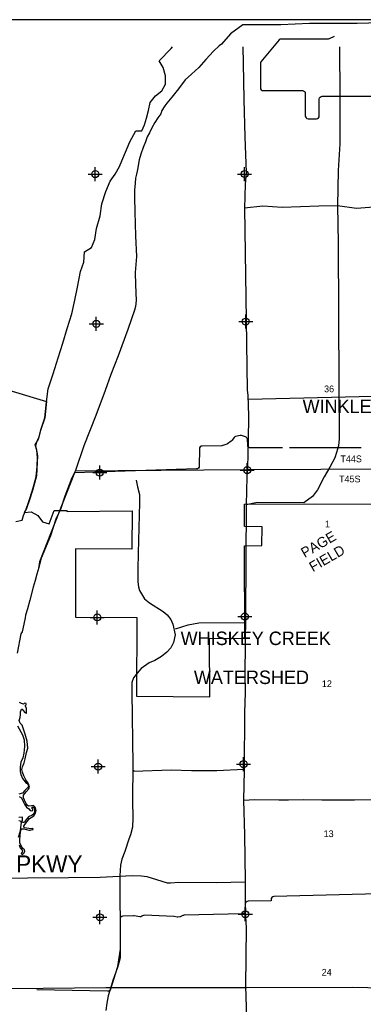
# Model space of a CAD drawing. Extents: x 182506 to 278506, y 775750 to 839635.
# Tile 3 of 6: x 206896 to 219136, y 804533 to 839581. Entities that reach past the tile are written whole.
import ezdxf
from ezdxf.enums import TextEntityAlignment as Align

# ---------------------------------------------------------------- set-up
doc = ezdxf.new("R2010")
doc.units = 0
doc.header["$LTSCALE"] = 2000
doc.header["$PDMODE"] = 34
doc.header["$PDSIZE"] = 250
doc.linetypes.add('DASHED', pattern=[0])
for name, color, linetype in [('BORDER', 1, 'CONTINUOUS'), ('CITY', 14, 'DASHED'), ('MAJROADS', 9, 'CONTINUOUS'), ('SEC', 2, 'CONTINUOUS'), ('TEXT', 7, 'CONTINUOUS'), ('WATER', 4, 'CONTINUOUS'), ('WSHEDS', 3, 'CONTINUOUS')]:
    doc.layers.add(name, color=color, linetype=linetype)

msp = doc.modelspace()

# ---------------------------------------------------------------- linework, layer by layer
at = {"layer": 'BORDER', "color": 0}
msp.add_lwpolyline([(182506, 776581), (278506, 776581), (278506, 839581), (182506, 839581)], close=True, dxfattribs=at)
at = {"layer": 'CITY', "color": 0}
msp.add_lwpolyline([(202594, 827570), (207856, 825995), (207790, 825407), (207642, 824955), (207581, 824717), (207483, 824506), (207464, 824406), (207487, 824313), (207525, 824060), (207491, 823349), (207348, 822817), (207249, 822495), (207135, 822186), (207057, 822041), (207301, 822058), (207546, 821937), (207709, 821707), (207945, 821636), (208122, 822105), (208564, 822105), (208583, 822076), (210897, 822103), (210892, 820733), (208888, 820747), (208889, 818315), (211064, 818297), (211056, 815500), (213663, 815481), (213661, 817553), (214917, 817566), (214908, 820851), (215522, 820860), (215532, 821530), (214899, 821541), (214899, 822339), (220143, 822343)], dxfattribs=at)
at = {"layer": 'MAJROADS', "color": 0}
for points in [[(245084, 834470), (244800, 834598), (244524, 834667), (241248, 835881), (237513, 837291), (231228, 839408), (230651, 839571), (230341, 839565), (225405, 839493), (222791, 839495), (220177, 839481), (218911, 839441), (218911, 839441), (217219, 839445), (216196, 839402), (215258, 839401), (214839, 839395)], [(214839, 839395), (214407, 839072), (214086, 838714), (214001, 838648), (213799, 838456), (213529, 838165), (213275, 837882), (213014, 837641), (212794, 837441), (212549, 837116), (212320, 836825), (212134, 836608), (212067, 836517), (211957, 836350), (211922, 836233), (211812, 836091), (211710, 835924), (211600, 835732), (211515, 835557), (211438, 835407), (211378, 835231), (211293, 835031), (211216, 834797), (211156, 834588), (211130, 834462), (211104, 834312), (211078, 834186), (211052, 834086), (211025, 833943), (211007, 833759), (210980, 833508), (210987, 833248), (211000, 832737), (211019, 831890), (211055, 831153), (211009, 830583), (211023, 830148), (211044, 829586), (211025, 829377), (210991, 829243), (210743, 828549), (210409, 827621), (210144, 826953), (209939, 826376), (209606, 825491), (209179, 824413), (208879, 823535), (208751, 823268), (208503, 822624), (208358, 822181), (208187, 821797), (207990, 821204), (207666, 820410), (207580, 820084), (207503, 819841), (207442, 819616), (207373, 819382), (207253, 818922), (207175, 818612), (207106, 818386), (207097, 818294), (207045, 818060), (206985, 817792), (206934, 817717), (206803, 817031)], [(214844, 838615), (214854, 838038), (214877, 836739), (214918, 835415), (214959, 834141), (214930, 833722), (214907, 832876), (214962, 828896), (214993, 826398), (215026, 826214), (215045, 825485), (215030, 824588), (215015, 823642), (214987, 823307), (214963, 822310), (214942, 818388), (214918, 816311), (214922, 815632), (214908, 814911), (214893, 812934), (214893, 812859), (214868, 811795), (214909, 810563), (214922, 808929), (214931, 807856), (214960, 807253), (214945, 805175), (215017, 802543)], [(218293, 838615), (218294, 836841), (218298, 835165), (218240, 834210), (218214, 832954), (218238, 831638), (218258, 826543), (218278, 824666), (218250, 824407), (218182, 824172), (218122, 823989), (217943, 823655), (217739, 823304), (217501, 822845), (217324, 822604), (217012, 822388), (215370, 822392), (214963, 822310)], [(221508, 833029), (220317, 832963), (220259, 832980), (219513, 832910), (218892, 832856), (218214, 832954), (217552, 832942), (216245, 832901), (215558, 832940), (214907, 832876)], [(239660, 829126), (237457, 829120), (234803, 829119), (233653, 829063), (233231, 829009), (232918, 828901), (232310, 828621), (231897, 828296), (227549, 824271), (227303, 824083), (227108, 823981), (226597, 823779), (226362, 823725), (225508, 823624), (220257, 823576), (214987, 823563), (208874, 823508)], [(211040, 823186), (211089, 822948), (211168, 822677), (211161, 822397), (211113, 820595), (211101, 820020), (211103, 819566), (211123, 819388), (211160, 819267), (211346, 818964), (211525, 818828), (212007, 818511), (212148, 818396), (212274, 818233), (212354, 818064), (212439, 817688), (212380, 817414), (212284, 817221), (212132, 817065), (211953, 816915), (211704, 816776), (211509, 816682), (211223, 816485), (211142, 816396), (210952, 816148), (210892, 815985), (210887, 815643), (210922, 813052), (210915, 811787), (210925, 811158), (210916, 810844), (210841, 810561), (210778, 810416), (210641, 809977), (210534, 809699), (210482, 809487), (210462, 809106), (210461, 808408), (210478, 807331), (210473, 806194), (210453, 806089), (210384, 805845), (210211, 805380), (210162, 805210), (210096, 804990), (210050, 804830), (210001, 804573), (209966, 804307)], [(212451, 817899), (212900, 818041), (213280, 818109), (214923, 818126)], [(210954, 812869), (210945, 812836), (212286, 812876), (213015, 812854), (213920, 812856), (214876, 812899)], [(214868, 811795), (215270, 811824), (216125, 811817), (216476, 811815), (216988, 811819), (217658, 811806), (218823, 811806), (219954, 811823), (220993, 811832)], [(205478, 808994), (207179, 809032), (208638, 809046), (209760, 809062), (210900, 809112), (211235, 809110), (211428, 809083), (211771, 808972), (212147, 808852), (212264, 808851), (212566, 808882), (213915, 808863), (214921, 808898)], [(241841, 805295), (240009, 805329), (237589, 805350), (236951, 805352), (232941, 805273), (231572, 805261), (230197, 805229), (229811, 805189), (228932, 805096), (228592, 805056), (228320, 805043), (227887, 805077), (227238, 805166), (226967, 805208), (225526, 805241), (221175, 805179), (220681, 805144), (220295, 805132), (220103, 805112), (219301, 805119), (218736, 805134), (214975, 805123), (209970, 805116), (201018, 805030)]]:
    msp.add_lwpolyline(points, dxfattribs=at)
msp.add_lwpolyline([(215029, 826073), (225918, 826338, 0.144825), (227481, 826842), (229798, 828426, -0.367714), (231381, 828259), (231604, 828024)], format="xyb", dxfattribs=at)
at = {"layer": 'SEC', "color": 0}
for p in [(209588, 834083), (214908, 834087), (209626, 828754), (214947, 828834), (209748, 823458), (215002, 823547), (209661, 818305), (214915, 818336), (209691, 812993), (214870, 813083), (209754, 807631), (214933, 807737)]:
    msp.add_point(p, dxfattribs=at)
at = {"layer": 'WATER', "color": 0}
for points in [[(206759, 821719), (206985, 821768), (207037, 821935), (207122, 822152), (207215, 822395), (207275, 822570), (207377, 822913), (207488, 823314), (207515, 823682), (207534, 823992), (207502, 824252), (207452, 824453), (207562, 824645), (207657, 825013), (207793, 825414), (207855, 825983), (207916, 826443), (208086, 826978), (208265, 827547), (208435, 828065), (208589, 828592), (208751, 829110), (208863, 829603), (208957, 830063), (209061, 830615), (209180, 830950), (209207, 831318), (209459, 831476), (209570, 831760), (209630, 832153), (209767, 832604), (209820, 833031), (209964, 833466), (210117, 833833), (210294, 834084), (210446, 834351), (210540, 834559), (210667, 834860), (210820, 835228), (211031, 835629), (211241, 835627), (211342, 835836), (211419, 836070), (211487, 836346), (211539, 836639), (211733, 836872), (211960, 837047), (212087, 837281), (212089, 837582), (212007, 837876), (211866, 838119), (212287, 838561), (212344, 838615)], [(206875, 810213), (206911, 810106), (206976, 810036), (206992, 810003), (206983, 809953), (206953, 809903), (206970, 809872), (207001, 809864), (207060, 809929), (207075, 809988), (207070, 810036), (207007, 810082), (206948, 810178), (206897, 810282), (206899, 810387), (206931, 810682), (206952, 810750), (206978, 810778), (207046, 810774), (207138, 810753), (207223, 810731), (207273, 810736), (207347, 810753), (207380, 810760), (207367, 810790), (207291, 810779), (207072, 810809), (207039, 810844), (207046, 810872), (207081, 810929), (207163, 811043), (207248, 811144), (207300, 811188), (207403, 811242), (207457, 811336), (207483, 811426), (207456, 811529), (207415, 811585), (207391, 811609), (207314, 811596), (207205, 811582), (207166, 811617), (207115, 811693), (207029, 811881), (207034, 811979), (207127, 812099), (207218, 812200), (207247, 812266), (207216, 812375), (207174, 812442), (207113, 812521), (207042, 812660), (206998, 812798), (206967, 812891), (206991, 812985), (207052, 813132), (207086, 813276), (207133, 813492), (207190, 813650), (207167, 813894), (207090, 814145), (207041, 814295), (206980, 814472), (206918, 814546), (206883, 814633), (206918, 814736), (206926, 814845), (206924, 814941), (206943, 814998), (206958, 815039), (206984, 815044), (207022, 814989), (207085, 814924), (207124, 814894), (207135, 814896), (207133, 815071), (207091, 815162), (207128, 815197), (207128, 815239), (207062, 815249), (207030, 815219), (206964, 815240), (206887, 815279)], [(206818, 814445), (206992, 814123), (207060, 813944), (207067, 813712), (207044, 813470), (207012, 813302), (206942, 813149), (206919, 812981), (206909, 812821), (206942, 812710), (206992, 812566), (207128, 812399), (207168, 812388), (207200, 812346), (207209, 812290), (207175, 812242), (207074, 812147), (206998, 812051), (206865, 812007)], [(206874, 811931), (206964, 811881), (207019, 811752), (207078, 811632), (207135, 811556), (207221, 811491), (207267, 811434), (207302, 811415), (207363, 811430), (207363, 811474), (207330, 811517), (207343, 811552), (207356, 811563), (207378, 811546), (207426, 811509), (207426, 811404), (207405, 811317), (207335, 811262), (207213, 811211), (207145, 811139), (207095, 811058), (207072, 811010), (207021, 810999), (206973, 811023), (206995, 811084), (206997, 811149), (207001, 811200), (206868, 811186)], [(206860, 811081), (206929, 811068), (206947, 811005), (206930, 810831), (206909, 810697), (206846, 810466)]]:
    msp.add_lwpolyline(points, dxfattribs=at)
at = {"layer": 'WSHEDS', "color": 0}
for points in [[(218096, 838981), (217922, 838902, -0.106646), (217881, 838893), (216216, 838893, 0.221646), (216140, 838858), (215491, 838085, 0.176375), (215468, 838021), (215468, 837157, 0.414214), (215568, 837057), (216968, 837057, -0.414214), (217068, 836957), (217068, 836157, 0.414214), (217168, 836057), (217468, 836057, 0.414214), (217568, 836157), (217568, 836757, -0.414214), (217668, 836857), (220060, 836857, -0.414214)], [(216261, 824345), (215118, 824339, -0.402119), (215018, 824434), (215009, 824646, 0.315509), (214940, 824737), (214802, 824781, 0.12948), (214752, 824783), (214589, 824749, 0.179341), (214530, 824712), (214449, 824604, -0.075301), (214427, 824583), (214295, 824489, -0.062674), (214273, 824477), (214135, 824424, -0.088145), (214100, 824417), (213394, 824406, 0.407834), (213296, 824306), (213293, 823689, -0.403179), (213196, 823590), (208852, 823448), (207607, 820280), (207568, 820043)], [(220144, 808480), (215946, 808365, 0.406194), (215849, 808265), (215849, 808212), (215032, 808205, 0.424494), (214933, 808101), (214943, 807859, -0.419291), (214846, 807754), (212751, 807700, 0.099986), (212712, 807691), (212632, 807655, -0.075357), (212603, 807647), (212528, 807638, -0.069036), (212500, 807638), (212394, 807654, 0.027197), (212383, 807655), (211337, 807701, 0.16197), (211276, 807684), (211249, 807665, -0.189718), (211178, 807649), (210973, 807680, 0.046146), (210954, 807681), (210567, 807669, 0.404445), (210471, 807569), (210471, 807050), (210471, 806515, -0.035997), (210470, 806500), (210380, 805882, -0.042202), (210376, 805865), (210232, 805419, 0.004298), (210232, 805418), (210125, 805068, -0.335332), (210028, 804997), (207501, 805045)]]:
    msp.add_lwpolyline(points, format="xyb", dxfattribs=at)
msp.add_lwpolyline([(219061, 824345), (216511, 824345)], dxfattribs=at)

# ---------------------------------------------------------------- texts
at = {"layer": 'MAJROADS', "color": 0}
msp.add_text('COLLEGE PKWY', height=600, dxfattribs=at).set_placement((202757, 809232))
at = {"layer": 'TEXT', "color": 0}
for s, height, p in [('36', 240, (217738, 826319)), ('WINKLER RD', 480, (216973, 825579)), ('T44S', 240, (218318, 823829)), ('T45S', 240, (218271, 823111)), ('1', 240, (217769, 821511)), ('12', 240, (217660, 815825)), ('13', 240, (217722, 810484)), ('24', 240, (217653, 805553))]:
    msp.add_text(s, height=height, dxfattribs=at).set_placement(p)
for s, p in [('PAGE', (217047, 820416)), ('PAGE', (217047, 820416)), ('FIELD', (217339, 819912)), ('FIELD', (217339, 819912))]:
    msp.add_text(s, height=360, rotation=30, dxfattribs=at).set_placement(p)
for s, p in [('WHISKEY CREEK', (215304, 817320)), ('WATERSHED', (215151, 815933))]:
    msp.add_text(s, height=480, dxfattribs=at).set_placement(p, align=Align.CENTER)

doc.saveas('drawing.dxf')
